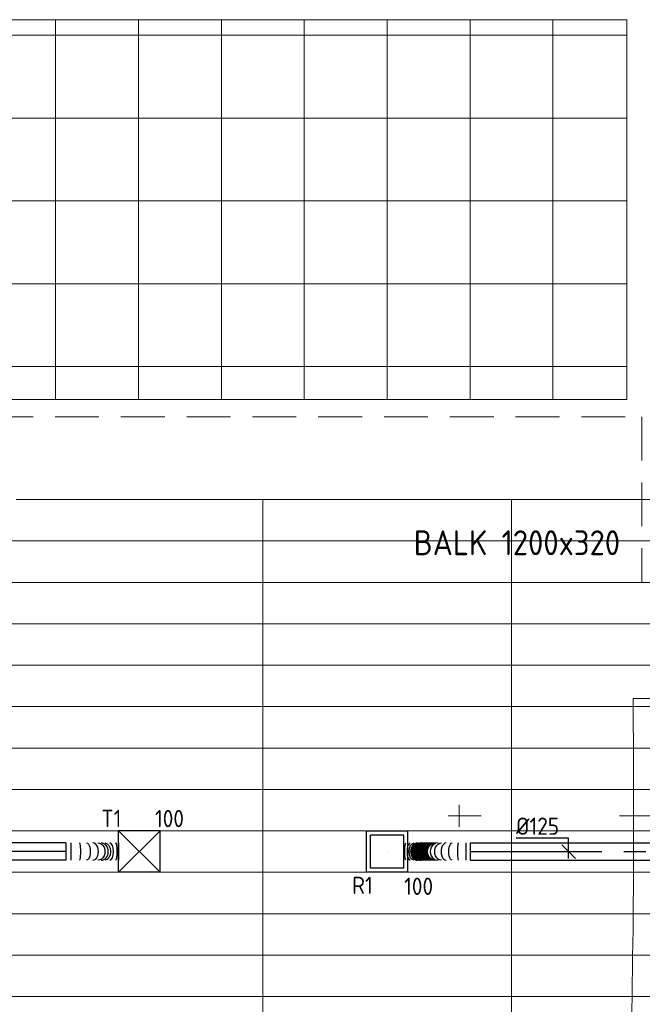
# Model space of a CAD drawing. Header units: millimetres. Extents: x -74969 to 28416, y 4400 to 50969.
# Tile 12 of 32: x -65470 to -60963, y 15047 to 22177. Entities that reach past the tile are written whole.
import ezdxf
from ezdxf.enums import TextEntityAlignment as Align

# ---------------------------------------------------------------- set-up
doc = ezdxf.new("R2010")
doc.units = ezdxf.units.MM
doc.header["$LTSCALE"] = 50
doc.linetypes.add('CENTER2', pattern=[28.575, 19.05, -3.175, 3.175, -3.175])
doc.linetypes.add('HIDDEN', pattern=[9.525, 6.35, -3.175])
for name, color, linetype in [('4plfd', 254, 'Continuous'), ('WL570---_RETOUR', 100, 'Continuous'), ('WL570---_RETOUR_HL', 1, 'Continuous'), ('WL570---_RETOUR_RST', 3, 'Continuous'), ('WL570---_RETOUR_RST_HL', 1, 'Continuous'), ('WL570---_TOEVOER', 200, 'Continuous'), ('WL570---_TOEVOER_HL', 1, 'Continuous'), ('WL570---_TOEVOER_RST', 3, 'Continuous'), ('WL570---_TOEVOER_RST_HL', 1, 'Continuous'), ('WM570---_RETOUR', 2, 'Continuous'), ('WM570---_RETOUR_PR', 2, 'Continuous'), ('WM570---_RETOUR_RST_PR', 1, 'Continuous'), ('WM570---_TOEVOER_PR', 2, 'Continuous'), ('WM570---_TOEVOER_RST_PR', 1, 'Continuous')]:
    doc.layers.add(name, color=color, linetype=linetype)
for name, color, linetype, lineweight in [('WL570---_BESTAAND-HARTLIJN', 161, 'Continuous', 0), ('WL570---_BESTAAND-MAATVOERING', 161, 'Continuous', 0), ('WL570---_BESTAAND-TOEVOER', 200, 'Continuous', 0), ('WL570---_DEMONTEREN', 10, 'Continuous', 0)]:
    doc.layers.add(name, color=color, linetype=linetype, lineweight=lineweight)
doc.layers.get('WL570---_DEMONTEREN').off()
doc.styles.add('BURO-025', font='ISO96.shx', dxfattribs={"height": 125})
doc.styles.add('ISO', font='ISO', dxfattribs={"height": 162})

# ---------------------------------------------------------------- blocks, each defined once
blk = doc.blocks.new('KARO')
for p, q in [((1, 0.5), (0, 0.5)), ((0, -0.5), (1, -0.5))]:
    blk.add_line(p, q)
at = {"invisible_edges": 15}
blk.add_3dface([(0, 0.5), (0, -0.5), (1, -0.5), (1, 0.5)], dxfattribs=at)
at = {"layer": 'WL570---_BESTAAND-HARTLIJN'}
blk.add_line((0, 0), (1, 0), dxfattribs=at)
blk = doc.blocks.new('OBO16000090ZH')
blk.add_lwpolyline([(-80, -160), (80, -160), (80, 0, 1), (-80, 0)], format="xyb", close=True)
at = {"layer": 'WL570---_BESTAAND-HARTLIJN'}
for points in [[(0, -160), (0, 80)], [(-80, 0), (80, 0)]]:
    blk.add_lwpolyline(points, dxfattribs=at)
blk = doc.blocks.new('OSV1601250650G')
blk.add_lwpolyline([(0, -80), (65.3, -62.5), (65.3, 62.5), (0, 80)], close=True)
at = {"layer": 'WL570---_BESTAAND-HARTLIJN'}
blk.add_line((0, 0), (65.3, 0), dxfattribs=at)
blk = doc.blocks.new('Groep-22')
at = {"color": 8, "linetype": 'Continuous', "lineweight": 13}
for p, q in [((-72801, 18402.4), (-51351, 18402.4)), ((-72801, 18102.4), (-51351, 18102.4)), ((-72801, 17802.4), (-51351, 17802.4)), ((-72801, 17502.4), (-51351, 17502.4)), ((-51351, 17202.4), (-72801, 17202.4)), ((-72801, 16902.4), (-51351, 16902.4)), ((-51351, 16602.4), (-72801, 16602.4)), ((-51351, 16302.4), (-72801, 16302.4)), ((-51351, 16002.4), (-72801, 16002.4)), ((-51351, 15702.4), (-72801, 15702.4)), ((-51351, 15402.4), (-72801, 15402.4)), ((-72801, 15102.4), (-51351, 15102.4))]:
    blk.add_line(p, q, dxfattribs=at)
blk = doc.blocks.new('Block plafond 6e verd zuid')
at = {"color": 8, "linetype": 'Continuous', "lineweight": 13}
for p, q in [((7425, 3550.1), (7425, 800.1)), ((8025, 3550.1), (8025, 800.1)), ((8625, 3550.1), (8625, 800.1)), ((9225, 3550.1), (9225, 800.1)), ((9825, 3550.1), (9825, 800.1)), ((10425, 3550.1), (10425, 800.1)), ((11025, 3550.1), (11025, 800.1)), ((11561, 3437.6), (7000, 3437.6)), ((11561, 2837.6), (7000, 2837.6)), ((11561, 2237.6), (7000, 2237.6)), ((11561, 1637.6), (7000, 1637.6)), ((11561, 1037.6), (7000, 1037.6)), ((7140, 75.1), (17925, 75.1)), ((8925, 75.1), (8925, -9320.2)), ((10725, 75.1), (10725, -9768.3))]:
    blk.add_line(p, q, dxfattribs=at)
blk.add_lwpolyline([(7000, 3550.1), (11561, 3550.1), (11561, 800.1), (7000, 800.1)], close=True, dxfattribs=at)
at = {"layer": '4plfd', "linetype": 'Continuous', "lineweight": 13}
blk.add_open_spline([(11606, -1365), (11606, -3997.1), (11606, -6629.3), (10312.7, -7046.2), (9019.5, -7463.1), (8365.7, -7634), (7500.2, -7379.5), (7097.2, -7088.7), (6764.7, -6720.2), (6576.2, -6413.7), (6422.7, -5957.4), (6405.9, -5559.5), (6405.9, -6007.2), (6405.9, -6454.9), (6405.9, -6856.9), (6424.7, -7266.4), (6501.8, -7568.3), (6660.3, -7939.4), (6992.5, -8370.9), (7320.8, -8626.8), (7706.6, -8819.7), (8119.4, -8926.6), (8520.6, -8940.1), (8900.6, -8880.3), (9032, -8828.9), (11074.2, -8171.5), (13116.3, -7514.1), (13380.9, -5907.3), (13645.5, -4300.4), (13990.7, -4357.2), (14335.8, -4414.1), (14519.7, -3298.4), (14703.7, -2182.6), (14834, -1785.9), (14998.5, -1640.8), (15158.8, -1512.8), (15312.3, -1434.1), (15471.1, -1386.1), (15565, -1368.7), (15656, -1364.9), (13631, -1364.9), (11606, -1365)], degree=2, knots=[0, 0, 0, 1, 1, 2, 2, 3, 4, 5, 6, 7, 8, 8, 9, 9, 10, 11, 12, 13, 14, 15, 16, 17, 18, 19, 19, 20, 20, 21, 21, 22, 22, 23, 23, 24, 25, 26, 27, 28, 29, 29, 30, 30, 30], dxfattribs=at)
at = {"color": 8}
blk.add_blockref('Groep-22', (72801, -18627.4), dxfattribs=at)
blk = doc.blocks.new('*U217')
at = {"color": 0, "ltscale": 10}
for p, q in [((150, 150, -2500), (-150, 150, -2500)), ((-150, -150, -2500), (-150, 150, -2500)), ((150, -150, -2500), (-150, 150, -2500)), ((-150, -150, -2500), (150, 150, -2500)), ((150, -150, -2500), (150, 150, -2500)), ((150, -150, -2500), (-150, -150, -2500))]:
    blk.add_line(p, q, dxfattribs=at)
at = {"layer": 'WL570---_TOEVOER_RST_HL', "linetype": 'CENTER2'}
blk.add_circle((0, 0, -2500), 0.075, dxfattribs=at)
at = {"layer": 'WL570---_TOEVOER_RST', "color": 2, "style": 'BURO-025'}
for tag in ['MC', 'Q']:
    blk.add_attdef(tag, text='', height=125, dxfattribs=at).set_placement((0, 0), align=Align.MIDDLE)
at = {"layer": 'WM570---_TOEVOER_RST_PR', "color": 2, "style": 'BURO-025'}
blk.add_attdef('POSNR', text='', height=125, dxfattribs=at).set_placement((0, 0), align=Align.MIDDLE)
blk = doc.blocks.new('*U266')
at = {"color": 0, "ltscale": 10}
for p, q in [((0, 62.5, -2700), (1415.9, 62.5, -2700)), ((0, -62.5, -2700), (0, 62.5, -2700)), ((1415.9, 62.5, -2700), (1415.9, -62.5, -2700)), ((0, -62.5, -2700), (1415.9, -62.5, -2700))]:
    blk.add_line(p, q, dxfattribs=at)
at = {"layer": 'WL570---_TOEVOER_HL', "linetype": 'CENTER2'}
blk.add_line((0, 0, -2700), (1415.9, 0, -2700), dxfattribs=at)
at = {"layer": 'WM570---_TOEVOER_PR', "color": 2, "style": 'BURO-025'}
blk.add_attdef('POSNR', text='', height=125, dxfattribs=at).set_placement((0, 0), align=Align.MIDDLE)
blk = doc.blocks.new('*U267')
at = {"color": 0, "ltscale": 10}
for p, q in [((0, 62.5, -2700), (0, -62.5, -2700)), ((35.9, 62.5, -2700), (35.9, -62.5, -2700)), ((380.5, 62.5, -2700), (380.5, -62.5, -2700))]:
    blk.add_line(p, q, dxfattribs=at)
for centre, major_axis, ratio, start_param, end_param in [((98.4, 0, -2700), (0, -62.5), 0.141791, 0, 3.141593), ((194.4, 0, -2700), (0, -62.5), 0.653946, 0, 3.141593), ((253.7, 0, -2700), (0, 62.5), 0.842145, 3.141593, 6.283185), ((318.1, 0, -2700), (0, 62.5), 0.414195, 3.141593, 6.283185)]:
    blk.add_ellipse(centre, major_axis=major_axis, ratio=ratio, start_param=start_param, end_param=end_param, dxfattribs=at)
at = {"color": 0, "ltscale": 10, "extrusion": (0, 0, -1)}
for centre, major_axis, ratio, start_param, end_param in [((149.5, 0, -2700), (0, 62.5), 0.414195, 0, 3.141593), ((229.7, 0, -2700), (0, 62.5), 0.842145, 0, 3.141593), ((282, 0, -2700), (0, -62.5), 0.653946, 3.141593, 6.283185), ((359.2, 0, -2700), (0, -62.5), 0.141791, 3.141593, 6.283185)]:
    blk.add_ellipse(centre, major_axis=major_axis, ratio=ratio, start_param=start_param, end_param=end_param, dxfattribs=at)
at = {"layer": 'WM570---_TOEVOER_PR', "color": 2, "style": 'BURO-025'}
blk.add_attdef('POSNR', text='', height=125, dxfattribs=at).set_placement((0, 0), align=Align.MIDDLE)
blk = doc.blocks.new('*U322')
at = {"color": 0, "ltscale": 10}
for p, q in [((149, 149, -150), (-149, 149, -150)), ((-149, -149, -150), (-149, 149, -150)), ((149, -149, -150), (149, 149, -150)), ((120, 120, -150), (-120, 120, -150)), ((-120, -120, -150), (-120, 120, -150)), ((120, -120, -150), (120, 120, -150)), ((120, -120, -150), (-120, -120, -150)), ((149, -149, -150), (-149, -149, -150))]:
    blk.add_line(p, q, dxfattribs=at)
at = {"layer": 'WL570---_RETOUR_RST_HL', "linetype": 'CENTER2'}
blk.add_circle((0, 0, -150), 0.075, dxfattribs=at)
at = {"layer": 'WL570---_RETOUR_RST', "color": 2, "style": 'BURO-025'}
for tag in ['MC', 'Q']:
    blk.add_attdef(tag, text='', height=125, dxfattribs=at).set_placement((0, 0), align=Align.MIDDLE)
at = {"layer": 'WM570---_RETOUR_RST_PR', "color": 2, "style": 'BURO-025'}
blk.add_attdef('POSNR', text='', height=125, dxfattribs=at).set_placement((0, 0), align=Align.MIDDLE)
blk = doc.blocks.new('*U339')
at = {"color": 0, "ltscale": 10}
for p, q in [((0, 62.5, -2700), (1334, 62.5, -2700)), ((0, -62.5, -2700), (0, 62.5, -2700)), ((1334, 62.5, -2700), (1334, -62.5, -2700)), ((0, -62.5, -2700), (1334, -62.5, -2700))]:
    blk.add_line(p, q, dxfattribs=at)
at = {"layer": 'WL570---_RETOUR_HL', "linetype": 'CENTER2'}
blk.add_line((0, 0, -2700), (1334, 0, -2700), dxfattribs=at)
at = {"layer": 'WM570---_RETOUR_PR', "color": 2, "style": 'BURO-025'}
blk.add_attdef('POSNR', text='', height=125, dxfattribs=at).set_placement((0, 0), align=Align.MIDDLE)
blk = doc.blocks.new('*U340')
at = {"color": 0, "ltscale": 10}
for p, q in [((0, 62.5, -2700), (0, -62.5, -2700)), ((31.2, 62.5, -2700), (31.2, -62.5, -2700)), ((482.7, 62.5, -2700), (482.7, -62.5, -2700))]:
    blk.add_line(p, q, dxfattribs=at)
for centre, major_axis, ratio, start_param, end_param in [((86.4, 0, -2700), (0, -62.5), 0.127646, 0, 3.141593), ((174.6, 0, -2700), (0, -62.5), 0.597825, 0, 3.141593), ((234.5, 0, -2700), (0, -62.5), 0.917112, 0, 3.141593), ((357.1, 0, -2700), (0, 62.5), 0.992849, 3.141593, 6.283185), ((383.7, 0, -2700), (0, 62.5), 0.782561, 3.141593, 6.283185), ((435.3, 0, -2700), (0, 62.5), 0.374752, 3.141593, 6.283185)]:
    blk.add_ellipse(centre, major_axis=major_axis, ratio=ratio, start_param=start_param, end_param=end_param, dxfattribs=at)
at = {"color": 0, "ltscale": 10, "extrusion": (0, 0, -1)}
for centre, major_axis, ratio, start_param, end_param in [((132.8, 0, -2700), (0, 62.5), 0.374752, 0, 3.141593), ((209.2, 0, -2700), (0, 62.5), 0.782561, 0, 3.141593), ((248.7, 0, -2700), (0, 62.5), 0.992849, 0, 3.141593), ((250.8, 0, -2700), (0, 62.5), 0.998882, 0, 3.141593), ((252.7, 0, -2700), (0, 62.5), 0.998882, 0, 3.141593), ((254.7, 0, -2700), (0, 62.5), 0.998882, 0, 3.141593), ((256.7, 0, -2700), (0, 62.5), 0.998882, 0, 3.141593), ((258.7, 0, -2700), (0, 62.5), 0.998882, 0, 3.141593), ((260.6, 0, -2700), (0, 62.5), 0.998882, 0, 3.141593), ((262.6, 0, -2700), (0, 62.5), 0.998882, 0, 3.141593), ((264.6, 0, -2700), (0, 62.5), 0.998882, 0, 3.141593), ((266.6, 0, -2700), (0, 62.5), 0.998882, 0, 3.141593), ((268.5, 0, -2700), (0, 62.5), 0.998882, 0, 3.141593), ((270.5, 0, -2700), (0, 62.5), 0.998882, 0, 3.141593), ((272.5, 0, -2700), (0, 62.5), 0.998882, 0, 3.141593), ((274.4, 0, -2700), (0, 62.5), 0.998882, 0, 3.141593), ((276.4, 0, -2700), (0, 62.5), 0.998882, 0, 3.141593), ((278.4, 0, -2700), (0, 62.5), 0.998882, 0, 3.141593), ((280.4, 0, -2700), (0, 62.5), 0.998882, 0, 3.141593), ((282.3, 0, -2700), (0, 62.5), 0.998882, 0, 3.141593), ((284.3, 0, -2700), (0, 62.5), 0.998882, 0, 3.141593), ((286.3, 0, -2700), (0, 62.5), 0.998882, 0, 3.141593), ((288.2, 0, -2700), (0, 62.5), 0.998882, 0, 3.141593), ((290.2, 0, -2700), (0, 62.5), 0.998882, 0, 3.141593), ((292.2, 0, -2700), (0, 62.5), 0.998882, 0, 3.141593), ((294.2, 0, -2700), (0, 62.5), 0.998882, 0, 3.141593), ((296.1, 0, -2700), (0, 62.5), 0.998882, 0, 3.141593), ((298.1, 0, -2700), (0, 62.5), 0.998882, 0, 3.141593), ((300.1, 0, -2700), (0, 62.5), 0.998882, 0, 3.141593), ((302.1, 0, -2700), (0, 62.5), 0.998882, 0, 3.141593), ((304, 0, -2700), (0, 62.5), 0.998882, 0, 3.141593), ((306, 0, -2700), (0, 62.5), 0.998882, 0, 3.141593), ((308, 0, -2700), (0, 62.5), 0.998882, 0, 3.141593), ((309.9, 0, -2700), (0, 62.5), 0.998882, 0, 3.141593), ((311.9, 0, -2700), (0, 62.5), 0.998882, 0, 3.141593), ((313.9, 0, -2700), (0, 62.5), 0.998882, 0, 3.141593), ((315.9, 0, -2700), (0, 62.5), 0.998882, 0, 3.141593), ((317.8, 0, -2700), (0, 62.5), 0.998882, 0, 3.141593), ((319.8, 0, -2700), (0, 62.5), 0.998882, 0, 3.141593), ((321.8, 0, -2700), (0, 62.5), 0.998882, 0, 3.141593), ((323.7, 0, -2700), (0, 62.5), 0.998882, 0, 3.141593), ((325.7, 0, -2700), (0, 62.5), 0.998882, 0, 3.141593), ((327.7, 0, -2700), (0, 62.5), 0.998882, 0, 3.141593), ((329.7, 0, -2700), (0, 62.5), 0.998882, 0, 3.141593), ((331.6, 0, -2700), (0, 62.5), 0.998882, 0, 3.141593), ((333.6, 0, -2700), (0, 62.5), 0.998882, 0, 3.141593), ((335.6, 0, -2700), (0, 62.5), 0.998882, 0, 3.141593), ((337.6, 0, -2700), (0, 62.5), 0.998882, 0, 3.141593), ((339.5, 0, -2700), (0, 62.5), 0.998882, 0, 3.141593), ((341.5, 0, -2700), (0, 62.5), 0.998882, 0, 3.141593), ((343.5, 0, -2700), (0, 62.5), 0.998882, 0, 3.141593), ((345.4, 0, -2700), (0, 62.5), 0.998882, 0, 3.141593), ((347.4, 0, -2700), (0, 62.5), 0.998882, 0, 3.141593), ((349.4, 0, -2700), (0, 62.5), 0.998882, 0, 3.141593), ((351.4, 0, -2700), (0, 62.5), 0.998882, 0, 3.141593), ((353.3, 0, -2700), (0, 62.5), 0.998882, 0, 3.141593), ((355.3, 0, -2700), (0, 62.5), 0.998882, 0, 3.141593), ((366.6, 0, -2700), (0, -62.5), 0.917112, 3.141593, 6.283185), ((407, 0, -2700), (0, -62.5), 0.597825, 3.141593, 6.283185), ((466.5, 0, -2700), (0, -62.5), 0.127646, 3.141593, 6.283185)]:
    blk.add_ellipse(centre, major_axis=major_axis, ratio=ratio, start_param=start_param, end_param=end_param, dxfattribs=at)
at = {"layer": 'WM570---_RETOUR_PR', "color": 2, "style": 'BURO-025'}
blk.add_attdef('POSNR', text='', height=125, dxfattribs=at).set_placement((0, 0), align=Align.MIDDLE)
blk = doc.blocks.new('*U348')
at = {"layer": 'WM570---_RETOUR', "color": 0, "ltscale": 10}
for p, q in [((0, 96.8), (-380.4, 96.8)), ((0, -50), (0, 96.8)), ((50, -50), (-50, 50))]:
    blk.add_line(p, q, dxfattribs=at)
at = {"layer": 'WM570---_RETOUR', "color": 0, "style": 'BURO-025'}
blk.add_text('%%c125', height=125, dxfattribs=at).set_placement((-380.4, 121.8))

msp = doc.modelspace()

# ---------------------------------------------------------------- linework, layer by layer
at = {"layer": 'WL570---_BESTAAND-MAATVOERING', "color": 7, "linetype": 'HIDDEN'}
for p, q in [((-73310, 19302.4), (-60965.7, 19302.4)), ((-60965.7, 19302.4), (-60965.7, 18102.4)), ((-72110, 18102.4), (-60965.7, 18102.4))]:
    msp.add_line(p, q, dxfattribs=at)

# ---------------------------------------------------------------- block references
at = {"layer": 'WL570---_BESTAAND-TOEVOER'}
msp.add_blockref('Block plafond 6e verd zuid', (-72635, 18627.4), dxfattribs=at)
at = {"layer": 'WL570---_DEMONTEREN', "rotation": 90}
msp.add_blockref('OBO16000090ZH', (-62289.1, 16412.1), dxfattribs=at)
at = {"layer": 'WL570---_DEMONTEREN'}
msp.add_blockref('OSV1601250650G', (-61129.1, 16412.1), dxfattribs=at)
at = {"layer": 'WL570---_DEMONTEREN', "xscale": 2338.851753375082, "yscale": 125, "zscale": 125, "rotation": 180}
msp.add_blockref('KARO', (-58725, 16412.1), dxfattribs=at)
at = {"layer": 'WL570---_RETOUR'}
ref = msp.add_blockref('*U322', (-62810, 16152.4, 150), dxfattribs=at)
ref.add_attrib('Q', '100', dxfattribs={"layer": 'WL570---_RETOUR_RST', "color": 2, "height": 125, "style": 'BURO-025'}).set_placement((-62582.3, 15901.3), align=Align.MIDDLE)
ref.add_attrib('MC', 'R1', dxfattribs={"layer": 'WL570---_RETOUR_RST', "color": 2, "height": 125, "style": 'BURO-025'}).set_placement((-62988.8, 15908.4), align=Align.MIDDLE)
at = {"layer": 'WL570---_RETOUR', "rotation": 180}
msp.add_blockref('*U340', (-62207.3, 16152.4, 2700), dxfattribs=at)
at = {"layer": 'WL570---_RETOUR'}
msp.add_blockref('*U339', (-62207.3, 16152.4, 2700), dxfattribs=at)
at = {"layer": 'WL570---_TOEVOER'}
ref = msp.add_blockref('*U217', (-64604.3, 16152.4, 2500), dxfattribs=at)
ref.add_attrib('Q', '100', (-64490.9, 16329.1), dxfattribs={"layer": 'WL570---_TOEVOER_RST', "color": 2, "height": 125, "style": 'BURO-025'})
ref.add_attrib('MC', 'T1', (-64878.7, 16330.4), dxfattribs={"layer": 'WL570---_TOEVOER_RST', "color": 2, "height": 125, "style": 'BURO-025'})
at = {"layer": 'WL570---_TOEVOER', "rotation": 180}
msp.add_blockref('*U266', (-65134.9, 16152.4, 2700), dxfattribs=at)
at = {"layer": 'WL570---_TOEVOER'}
msp.add_blockref('*U267', (-65134.9, 16152.4, 2700), dxfattribs=at)
at = {"layer": 'WM570---_RETOUR'}
msp.add_blockref('*U348', (-61496.4, 16152.4, 2700), dxfattribs=at)

# ---------------------------------------------------------------- texts
at = {"layer": 'WL570---_BESTAAND-MAATVOERING', "style": 'ISO'}
msp.add_text('BALK 1200x320', height=180, dxfattribs=at).set_placement((-62617.5, 18299.3))

doc.saveas('drawing.dxf')
